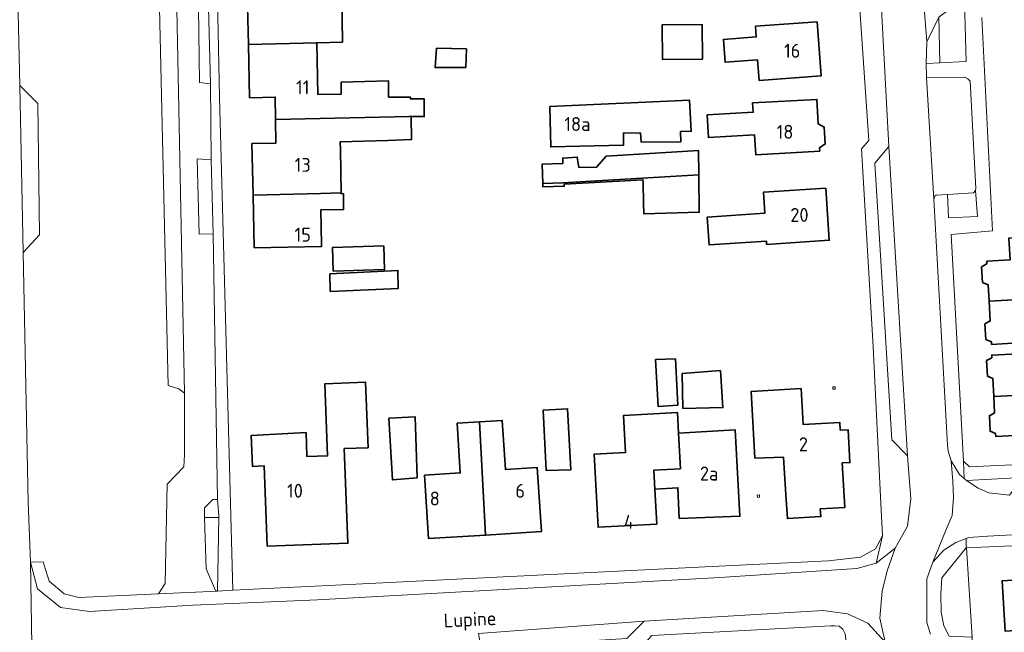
# Model space of a CAD drawing. Header units: metres. Extents: x 245598 to 248629, y 478632 to 481821.
# Tile 76 of 122: x 247397 to 247523, y 480040 to 480119. Entities that reach past the tile are written whole.
import ezdxf
from ezdxf.enums import TextEntityAlignment as Align

# ---------------------------------------------------------------- set-up
doc = ezdxf.new("R2010")
doc.units = ezdxf.units.M
for name, color, linetype, lineweight in [('B-XX-GR-GROENVOORZIENING-GV', 80, 'Continuous', 18), ('B-XX-OG-BEBOUWING-GV', 7, 'Continuous', 35), ('B-XX-OG-BEBOUWING-T18', 10, 'Continuous', 18), ('B-XX-OG-BEBOUWING_OVERBOUWING-GV', 7, 'Continuous', 18), ('B-XX-OG-TERREIN_ERF-GV', 7, 'Continuous', 18), ('B-XX-OG-TOPOGRAFIE-T18', 10, 'Continuous', 18), ('B-XX-VH-VERHARDING_OPEN-GV', 252, 'Continuous', 18)]:
    doc.layers.add(name, color=color, linetype=linetype, lineweight=lineweight)
doc.styles.add('NLCS-ISO-M-T18', font='NLCS-ISO.ttf', dxfattribs={"height": 1.8})

msp = doc.modelspace()

# ---------------------------------------------------------------- linework, layer by layer
at = {"layer": 'B-XX-GR-GROENVOORZIENING-GV'}
msp.add_lwpolyline([(247395.95, 480138.23), (247396.58, 480110.21), (247398.91, 480107.9), (247399.11, 480090.99), (247397.01, 480088.69), (247397.65, 480056.53), (247397.96, 480048.79), (247399.6, 480048.83), (247399.69, 480048.4), (247400.35, 480046.35), (247402.28, 480044.7), (247404.18, 480044.25), (247414.44, 480044.7), (247415.29, 480046.03), (247415.558, 480058.869), (247417.68, 480061.084), (247417.76, 480062.65), (247417.76, 480070.56), (247417.05, 480071.14), (247415.69, 480071.56), (247414.48, 480123.99)], dxfattribs=at)
for points in [[(247514.89, 480119.05), (247515.04, 480113.159), (247518.41, 480113.31), (247518.2, 480121.043), (247517.38, 480120.88)], [(247421.13, 480110.45), (247420.86, 480120.29), (247420.86, 480120.3), (247419.59, 480120.26), (247419.7, 480110.6)], [(247421.48, 480091.11), (247421.21, 480100.65), (247419.4, 480100.8), (247419.65, 480091.09)], [(247519.61, 480096.677), (247519.35, 480096.38), (247516, 480096.18), (247516.16, 480093.18), (247519.89, 480093.34)], [(247524.01, 480057.45), (247525.68, 480059.71), (247518.48, 480059.33), (247519.95, 480058.34), (247521.35, 480057.75)], [(247422.187, 480054.561), (247420.35, 480054.55), (247420.55, 480047.93), (247421.75, 480045.16), (247422.029, 480045.081)], [(247518.44, 480050.66), (247515.3, 480046.79), (247515.15, 480044.66), (247515.19, 480042.35), (247515.54, 480040.59), (247516.23, 480039.28), (247519.105, 480039.154), (247519.2, 480039.15), (247518.464, 480050.661)], [(247503.08, 480037.53), (247502.85, 480039.58), (247502.55, 480040.18), (247502.06, 480040.54), (247501.48, 480040.6), (247500.99, 480040.59), (247477.96, 480039.35), (247475.88, 480037.09), (247458.05, 480035.96), (247458.14, 480034.75), (247458.75, 480034.78), (247500.097, 480037.332), (247502.98, 480037.51)]]:
    msp.add_lwpolyline(points, close=True, dxfattribs=at)
at = {"layer": 'B-XX-OG-BEBOUWING-GV'}
for points in [[(247426.01, 480115.534), (247434.81, 480115.722), (247434.81, 480115.75), (247438.1, 480115.8), (247438.05, 480121.81), (247442.295, 480121.847), (247442.329, 480121.023), (247445.735, 480121.161), (247445.707, 480121.846), (247449.807, 480122.011), (247449.666, 480125.517), (247442.614, 480125.233), (247442.56, 480129.15), (247435.59, 480129.04), (247435.36, 480125.43), (247427.63, 480125.33), (247427.63, 480122.121), (247425.866, 480122.082)], [(247499.245, 480118.447), (247491.3, 480117.858), (247491.401, 480116.488), (247487.167, 480116.174), (247487.387, 480113.219), (247491.57, 480113.529), (247491.766, 480110.886), (247499.761, 480111.479)], [(247484.457, 480113.635), (247484.424, 480118.108), (247479.281, 480118.07), (247479.314, 480113.596)], [(247448.65, 480106.282), (247448.63, 480108.53), (247446.86, 480108.51), (247446.86, 480108.74), (247444.06, 480108.74), (247444.05, 480110.83), (247437.96, 480110.66), (247437.96, 480109.13), (247434.957, 480109.09), (247434.81, 480115.722), (247426.01, 480115.534), (247426.162, 480108.654), (247429.46, 480108.727), (247429.505, 480105.841)], [(247450.21, 480115.03), (247450.05, 480112.53), (247453.99, 480112.55), (247454.08, 480114.95)], [(247464.81, 480107.54), (247464.93, 480102.31), (247474.31, 480102.53), (247474.29, 480104.1), (247476.48, 480104.13), (247476.58, 480102.91), (247481.68, 480102.98), (247481.65, 480104.31), (247483.03, 480104.33), (247482.78, 480108.36)], [(247499.555, 480102.21), (247500.275, 480102.699), (247500.152, 480104.878), (247499.382, 480105.282), (247499.203, 480108.447), (247490.932, 480107.979), (247491, 480106.78), (247485.069, 480106.444), (247485.234, 480103.518), (247491.176, 480103.854), (247491.32, 480101.306), (247499.58, 480101.773)], [(247437.939, 480096.382), (247437.85, 480102), (247437.819, 480102.966), (247443.95, 480103.13), (247447.01, 480103.25), (247446.98, 480106.2), (247448.65, 480106.23), (247448.65, 480106.282), (247429.505, 480105.841), (247429.552, 480102.807), (247426.451, 480102.739), (247426.597, 480096.102), (247435.271, 480096.316)], [(247466.48, 480100.169), (247463.818, 480100.086), (247463.896, 480097.599), (247466.48, 480097.679), (247483.99, 480098.706), (247483.95, 480101.86), (247472.08, 480101.13), (247470.84, 480099.71), (247468.55, 480099.65), (247468.35, 480101.01), (247466.48, 480100.88)], [(247466.48, 480097.679), (247463.896, 480097.599), (247463.909, 480097.171), (247466.665, 480097.256), (247466.657, 480097.5), (247476.81, 480098.09), (247476.83, 480097.7), (247476.86, 480095.09), (247476.94, 480093.68), (247484.05, 480093.9), (247483.99, 480098.706)], [(247500.352, 480097.009), (247492.306, 480096.468), (247492.487, 480093.774), (247485.088, 480093.277), (247485.329, 480089.691), (247492.698, 480090.186), (247492.727, 480089.747), (247500.803, 480090.289)], [(247437.939, 480096.382), (247435.271, 480096.316), (247426.597, 480096.102), (247426.747, 480089.311), (247431.091, 480089.406), (247435.42, 480089.501), (247435.415, 480089.729), (247435.317, 480094.191), (247438.26, 480094.24), (247438.24, 480096.29), (247437.94, 480096.3)], [(247521.087, 480087.234), (247520.412, 480086.858), (247520.529, 480084.856), (247521.244, 480084.562), (247521.369, 480082.43), (247539.82, 480083.462), (247539.696, 480085.634), (247533.457, 480085.267), (247533.154, 480090.418), (247532.422, 480091.069), (247523.917, 480090.57), (247524.082, 480087.755), (247521.067, 480087.578)], [(247443.45, 480089.562), (247436.847, 480089.373), (247436.935, 480086.315), (247443.538, 480086.504)], [(247436.51, 480085.98), (247436.55, 480083.69), (247443.4, 480083.99), (247445.29, 480084.08), (247445.26, 480086.39)], [(247539.82, 480083.462), (247521.369, 480082.43), (247521.519, 480079.88), (247520.843, 480079.504), (247520.961, 480077.502), (247521.676, 480077.208), (247521.696, 480076.864), (247529.3, 480077.311), (247529.277, 480077.703), (247532.777, 480077.908), (247532.628, 480080.411), (247534.737, 480080.535), (247534.739, 480080.488), (247536.879, 480080.591), (247536.743, 480083.018), (247538.766, 480083.125), (247539.836, 480083.189)], [(247521.984, 480070.153), (247535.279, 480070.809), (247535.15, 480073.415), (247529.46, 480073.136), (247529.326, 480075.859), (247521.722, 480075.485), (247521.739, 480075.14), (247521.06, 480074.772), (247521.158, 480072.768), (247521.87, 480072.467)], [(247478.44, 480074.9), (247478.76, 480068.88), (247481.31, 480069.04), (247480.98, 480075)], [(247486.79, 480073.51), (247481.85, 480073.11), (247481.96, 480068.61), (247487.11, 480068.73)], [(247428.436, 480050.855), (247438.811, 480051.243), (247438.354, 480063.439), (247441.405, 480063.553), (247441.089, 480071.997), (247435.861, 480071.802), (247436.209, 480062.515), (247433.536, 480062.415), (247433.421, 480065.499), (247426.344, 480065.116), (247426.548, 480061.141), (247428.047, 480061.198)], [(247497.164, 480071.16), (247490.738, 480070.79), (247491.215, 480062.21), (247494.918, 480062.327), (247495.215, 480057.459), (247495.407, 480054.424), (247499.718, 480054.671), (247499.632, 480055.671), (247502.795, 480055.852), (247502.467, 480061.583), (247503.455, 480061.639), (247503.213, 480065.873), (247502.201, 480065.818), (247502.144, 480066.811), (247497.441, 480066.539)], [(247535.279, 480070.809), (247521.984, 480070.153), (247522.088, 480068.034), (247521.409, 480067.665), (247521.507, 480065.661), (247522.219, 480065.361), (247522.236, 480065.016), (247532.713, 480065.532), (247532.577, 480068.299), (247535.396, 480068.437)], [(247463.938, 480068.404), (247464.33, 480060.63), (247467.54, 480060.71), (247467.092, 480068.57)], [(247481.393, 480065.434), (247481.251, 480068.07), (247474.285, 480067.696), (247474.542, 480062.919), (247470.515, 480062.703), (247471.019, 480053.304), (247478.589, 480053.709), (247478.347, 480058.228), (247478.216, 480060.663), (247481.64, 480060.847)], [(247444.08, 480067.35), (247444.55, 480059.4), (247447.75, 480059.68), (247447.49, 480067.51)], [(247456.549, 480052.296), (247455.762, 480066.882), (247452.89, 480066.701), (247453.292, 480060.291), (247448.693, 480060.001), (247449.207, 480051.834)], [(247455.762, 480066.882), (247456.549, 480052.296), (247463.724, 480052.747), (247463.206, 480060.982), (247459.092, 480060.723), (247458.694, 480067.066)], [(247478.347, 480058.228), (247481.3, 480058.4), (247481.49, 480054.43), (247489.29, 480054.71), (247488.68, 480065.85), (247481.393, 480065.434), (247481.64, 480060.847), (247478.216, 480060.663)], [(247532.155, 480046.959), (247523.038, 480046.395), (247523.439, 480039.909), (247532.556, 480040.473)]]:
    msp.add_lwpolyline(points, close=True, dxfattribs=at)
at = {"layer": 'B-XX-OG-BEBOUWING_OVERBOUWING-GV'}
for points in [[(247501.247, 480071.393), (247501.264, 480071.093), (247501.563, 480071.11), (247501.546, 480071.41)], [(247491.515, 480057.451), (247491.534, 480057.152), (247491.832, 480057.172), (247491.813, 480057.47)]]:
    msp.add_lwpolyline(points, close=True, dxfattribs=at)
at = {"layer": 'B-XX-OG-TERREIN_ERF-GV'}
for points in [[(247421.56, 480144.24), (247422.3, 480108.74), (247422.93, 480085), (247423.99, 480045.18), (247439.85, 480045.95), (247484.8, 480048.2), (247500.68, 480048.99), (247504.83, 480049.45), (247506.76, 480050.5), (247507.64, 480052.2), (247507.44, 480056.38), (247506.44, 480076.55), (247504.96, 480102.05), (247505.9, 480103.16), (247503.65, 480135.69)], [(247520.45, 480118.98), (247521.81, 480091.5), (247516.48, 480091.04), (247518.09, 480061.83), (247518.85, 480061.09), (247545.16, 480062.35), (247549.49, 480064.86), (247548.38, 480067.726), (247548.01, 480068.68), (247548.11, 480076.527), (247550.296, 480076.527), (247550.296, 480069.701), (247565.51, 480076.5), (247586.59, 480085.76), (247606.622, 480094.722), (247607.222, 480096.144), (247608.133, 480098.489), (247607.833, 480109.178), (247607.422, 480117.589), (247607.38, 480118.434), (247604.013, 480118.255), (247603.38, 480127.514)], [(247438.05, 480121.81), (247438.1, 480115.8), (247434.81, 480115.75), (247434.81, 480115.722), (247434.957, 480109.09), (247437.96, 480109.13), (247437.96, 480110.66), (247444.05, 480110.83), (247444.06, 480108.74), (247446.86, 480108.74), (247446.86, 480108.51), (247448.63, 480108.53), (247448.65, 480106.282), (247448.65, 480106.23), (247446.98, 480106.2), (247447.01, 480103.25), (247443.95, 480103.13), (247437.819, 480102.966), (247437.85, 480102), (247437.939, 480096.382), (247437.94, 480096.3), (247438.24, 480096.29), (247438.26, 480094.24), (247435.317, 480094.191), (247435.415, 480089.729), (247435.42, 480089.501), (247431.091, 480089.406), (247426.747, 480089.311), (247426.597, 480096.102), (247426.451, 480102.739), (247429.552, 480102.807), (247429.505, 480105.841), (247429.46, 480108.727), (247426.162, 480108.654), (247426.01, 480115.534), (247425.866, 480122.082)], [(247529.3, 480077.311), (247521.696, 480076.864), (247521.676, 480077.208), (247520.961, 480077.502), (247520.843, 480079.504), (247521.519, 480079.88), (247521.369, 480082.43), (247521.244, 480084.562), (247520.529, 480084.856), (247520.412, 480086.858), (247521.087, 480087.234), (247521.067, 480087.578), (247524.082, 480087.755)], [(247525.28, 480050.94), (247518.464, 480050.661), (247519.2, 480039.15), (247519.29, 480032.64), (247520.225, 480015.425), (247520.525, 480008.137), (247521.675, 480000), (247522.609, 479993.389), (247524.422, 479994.211), (247521.959, 479999.988), (247524.806, 480001.233)]]:
    msp.add_lwpolyline(points, dxfattribs=at)
for points in [[(247499.245, 480118.447), (247499.761, 480111.479), (247491.766, 480110.886), (247491.57, 480113.529), (247487.387, 480113.219), (247487.167, 480116.174), (247491.401, 480116.488), (247491.3, 480117.858)], [(247484.457, 480113.635), (247479.314, 480113.596), (247479.281, 480118.07), (247484.424, 480118.108)], [(247450.21, 480115.03), (247454.08, 480114.95), (247453.99, 480112.55), (247450.05, 480112.53)], [(247464.81, 480107.54), (247482.78, 480108.36), (247483.03, 480104.33), (247481.65, 480104.31), (247481.68, 480102.98), (247476.58, 480102.91), (247476.48, 480104.13), (247474.29, 480104.1), (247474.31, 480102.53), (247464.93, 480102.31)], [(247499.382, 480105.282), (247500.152, 480104.878), (247500.275, 480102.699), (247499.555, 480102.21), (247499.58, 480101.773), (247491.32, 480101.306), (247491.176, 480103.854), (247485.234, 480103.518), (247485.069, 480106.444), (247491, 480106.78), (247490.932, 480107.979), (247499.203, 480108.447)], [(247476.86, 480095.09), (247476.83, 480097.7), (247476.81, 480098.09), (247466.657, 480097.5), (247466.665, 480097.256), (247463.909, 480097.171), (247463.896, 480097.599), (247463.818, 480100.086), (247466.48, 480100.169), (247466.48, 480100.88), (247468.35, 480101.01), (247468.55, 480099.65), (247470.84, 480099.71), (247472.08, 480101.13), (247483.95, 480101.86), (247483.99, 480098.706), (247484.05, 480093.9), (247476.94, 480093.68)], [(247500.352, 480097.009), (247500.803, 480090.289), (247492.727, 480089.747), (247492.698, 480090.186), (247485.329, 480089.691), (247485.088, 480093.277), (247492.487, 480093.774), (247492.306, 480096.468)], [(247443.45, 480089.562), (247443.538, 480086.504), (247436.935, 480086.315), (247436.847, 480089.373)], [(247445.26, 480086.39), (247445.29, 480084.08), (247443.4, 480083.99), (247436.55, 480083.69), (247436.51, 480085.98)], [(247535.396, 480068.437), (247532.577, 480068.299), (247532.713, 480065.532), (247522.236, 480065.016), (247522.219, 480065.361), (247521.507, 480065.661), (247521.409, 480067.665), (247522.088, 480068.034), (247521.984, 480070.153), (247521.87, 480072.467), (247521.158, 480072.768), (247521.06, 480074.772), (247521.739, 480075.14), (247521.722, 480075.485), (247529.326, 480075.859), (247529.46, 480073.136), (247535.15, 480073.415), (247535.279, 480070.809)], [(247478.44, 480074.9), (247480.98, 480075), (247481.31, 480069.04), (247478.76, 480068.88)], [(247486.79, 480073.51), (247487.11, 480068.73), (247481.96, 480068.61), (247481.85, 480073.11)], [(247436.209, 480062.515), (247435.861, 480071.802), (247441.089, 480071.997), (247441.405, 480063.553), (247438.354, 480063.439), (247438.811, 480051.243), (247428.436, 480050.855), (247428.047, 480061.198), (247426.548, 480061.141), (247426.344, 480065.116), (247433.421, 480065.499), (247433.536, 480062.415)], [(247501.546, 480071.41), (247501.563, 480071.11), (247501.264, 480071.093), (247501.247, 480071.393)], [(247491.215, 480062.21), (247490.738, 480070.79), (247497.164, 480071.16), (247497.441, 480066.539), (247502.144, 480066.811), (247502.201, 480065.818), (247503.213, 480065.873), (247503.455, 480061.639), (247502.467, 480061.583), (247502.795, 480055.852), (247499.632, 480055.671), (247499.718, 480054.671), (247495.407, 480054.424), (247495.215, 480057.459), (247494.918, 480062.327)], [(247467.092, 480068.57), (247467.54, 480060.71), (247464.33, 480060.63), (247463.938, 480068.404)], [(247481.393, 480065.434), (247488.68, 480065.85), (247489.29, 480054.71), (247481.49, 480054.43), (247481.3, 480058.4), (247478.347, 480058.228), (247478.589, 480053.709), (247471.019, 480053.304), (247470.515, 480062.703), (247474.542, 480062.919), (247474.285, 480067.696), (247481.251, 480068.07)], [(247444.08, 480067.35), (247447.49, 480067.51), (247447.75, 480059.68), (247444.55, 480059.4)], [(247456.549, 480052.296), (247449.207, 480051.834), (247448.693, 480060.001), (247453.292, 480060.291), (247452.89, 480066.701), (247455.762, 480066.882), (247458.694, 480067.066), (247459.092, 480060.723), (247463.206, 480060.982), (247463.724, 480052.747)], [(247491.832, 480057.172), (247491.534, 480057.152), (247491.515, 480057.451), (247491.813, 480057.47)], [(247532.155, 480046.959), (247532.556, 480040.473), (247523.439, 480039.909), (247523.038, 480046.395)]]:
    msp.add_lwpolyline(points, close=True, dxfattribs=at)
at = {"layer": 'B-XX-VH-VERHARDING_OPEN-GV'}
for points in [[(247420.121, 480157.325), (247420.46, 480151.45), (247420.46, 480151.44), (247420.86, 480120.3), (247420.86, 480120.29), (247421.13, 480110.45), (247421.21, 480100.65), (247421.48, 480091.11), (247422.023, 480056.872), (247422.19, 480054.75), (247422.187, 480054.561), (247422.029, 480045.081), (247423.99, 480045.18), (247422.93, 480085), (247422.3, 480108.74), (247421.56, 480144.24), (247421.3, 480162.86), (247420.71, 480186.175), (247420.704, 480186.414), (247420.63, 480189.34), (247419.26, 480187.89), (247419.99, 480159.6)], [(247416.68, 480126.58), (247416.25, 480125.81), (247415.46, 480125.8), (247414.65, 480125.26), (247414.48, 480123.99), (247415.69, 480071.56), (247417.05, 480071.14), (247417.76, 480070.56)], [(247514.89, 480119.05), (247513.34, 480115.84), (247513.28, 480113.08), (247515.04, 480113.159)], [(247519.63, 480096.7), (247519.68, 480096.95), (247518.95, 480110.78), (247518.65, 480111.11), (247518.26, 480111.29), (247513.33, 480111.24), (247514.25, 480095.58), (247514.38, 480095.95), (247514.58, 480096.09), (247516, 480096.18), (247519.35, 480096.38), (247519.61, 480096.677)], [(247397.01, 480088.69), (247399.11, 480090.99), (247398.91, 480107.9), (247396.58, 480110.21)], [(247510.88, 480062.51), (247508.45, 480102.36), (247506.68, 480100.2), (247508.83, 480064.56)], [(247534.79, 480060.33), (247544.64, 480060.78), (247546.51, 480061.63), (247550.36, 480063.65), (247550.369, 480063.657), (247549.49, 480064.86), (247545.16, 480062.35), (247518.85, 480061.09), (247518.09, 480061.83), (247518.16, 480059.594), (247518.48, 480059.33), (247525.68, 480059.71)], [(247422.187, 480054.561), (247422.19, 480054.75), (247422.023, 480056.872), (247421.428, 480056.856), (247420.331, 480055.803), (247420.35, 480054.55)], [(247518.464, 480050.661), (247525.28, 480050.94), (247532.26, 480051.15), (247539.96, 480051.68), (247539.423, 480053.54), (247537.19, 480053.03), (247528.4, 480052.53), (247521.15, 480052.13), (247518.76, 480051.96), (247518.403, 480051.83), (247518.44, 480050.66)], [(247414.44, 480044.7), (247404.18, 480044.25), (247402.28, 480044.7), (247400.35, 480046.35), (247399.69, 480048.4), (247399.6, 480048.83), (247397.96, 480048.79), (247398.86, 480045.36), (247401.79, 480042.94), (247405.54, 480042.45), (247418.91, 480043.25), (247434.91, 480043.94), (247486.69, 480046.84), (247504.35, 480048), (247506.85, 480048.65), (247507.64, 480052.2), (247506.76, 480050.5), (247504.83, 480049.45), (247500.68, 480048.99), (247484.8, 480048.2), (247439.85, 480045.95), (247423.99, 480045.18), (247422.029, 480045.081)], [(247457.911, 480037.937), (247458.05, 480035.96), (247475.88, 480037.09), (247477.96, 480039.35), (247500.99, 480040.59), (247501.48, 480040.6), (247502.06, 480040.54), (247502.55, 480040.18), (247502.85, 480039.58), (247503.08, 480037.53), (247503.13, 480037.1), (247503.255, 480034.625), (247505.175, 480034.701), (247509.7, 480034.91), (247509.26, 480036.08), (247508.01, 480038.49), (247505.74, 480040.93), (247503.15, 480042.13), (247499.99, 480042.55), (247476.95, 480041.19), (247474.75, 480038.95)], [(247455.613, 480039.606), (247455.85, 480038.34), (247456.01, 480037.96), (247456.46, 480037.85), (247457.911, 480037.937), (247474.75, 480038.95), (247476.95, 480041.19)]]:
    msp.add_lwpolyline(points, close=True, dxfattribs=at)
for points in [[(247398.24, 480030.03), (247397.96, 480048.79), (247397.65, 480056.53), (247397.01, 480088.69), (247396.58, 480110.21), (247395.95, 480138.23)], [(247503.65, 480135.69), (247505.9, 480103.16), (247504.96, 480102.05), (247506.44, 480076.55), (247507.44, 480056.38), (247507.64, 480052.2), (247506.85, 480048.65), (247509.29, 480050.59), (247510.86, 480053.46), (247511.28, 480056.95), (247510.88, 480062.51), (247508.83, 480064.56), (247506.68, 480100.2), (247508.45, 480102.36), (247506.76, 480134.58)], [(247506.76, 480134.58), (247508.45, 480102.36), (247510.88, 480062.51), (247511.28, 480056.95), (247510.86, 480053.46), (247509.29, 480050.59), (247508.259, 480047.677), (247507.603, 480045.053), (247507.322, 480041.585), (247508.01, 480038.49)], [(247513.85, 480039.54), (247513.35, 480041.04), (247513.34, 480046.63), (247514.15, 480048.79), (247515.849, 480053.019), (247516.599, 480054.8), (247516.786, 480057.143), (247516.693, 480059.204), (247516.5, 480061.85), (247516.11, 480063.09), (247516.03, 480063.86), (247514.25, 480095.58), (247513.33, 480111.24), (247513.28, 480113.08), (247513.34, 480115.84), (247512.08, 480132.25)], [(247512.08, 480132.25), (247513.34, 480115.84), (247514.89, 480119.05)], [(247416.68, 480126.58), (247417.76, 480070.56), (247417.76, 480062.65), (247417.68, 480061.084), (247415.558, 480058.869), (247415.29, 480046.03), (247414.44, 480044.7), (247422.029, 480045.081), (247421.75, 480045.16), (247420.55, 480047.93), (247420.35, 480054.55), (247420.331, 480055.803), (247421.428, 480056.856), (247422.023, 480056.872), (247421.48, 480091.11), (247419.65, 480091.09), (247419.4, 480100.8), (247421.21, 480100.65), (247421.13, 480110.45), (247419.7, 480110.6), (247419.59, 480120.26)], [(247518.2, 480121.043), (247518.41, 480113.31), (247515.04, 480113.159), (247513.28, 480113.08), (247513.33, 480111.24), (247518.26, 480111.29), (247518.65, 480111.11), (247518.95, 480110.78), (247519.68, 480096.95), (247519.63, 480096.7), (247519.61, 480096.677), (247519.89, 480093.34), (247516.16, 480093.18), (247516, 480096.18), (247514.58, 480096.09), (247514.38, 480095.95), (247514.25, 480095.58), (247516.03, 480063.86), (247516.11, 480063.09), (247516.5, 480061.85), (247517.56, 480060.09), (247518.16, 480059.594), (247518.09, 480061.83), (247516.48, 480091.04), (247521.81, 480091.5), (247520.45, 480118.98)], [(247524.01, 480057.45), (247521.35, 480057.75), (247519.95, 480058.34), (247518.48, 480059.33), (247518.16, 480059.594), (247517.56, 480060.09), (247516.5, 480061.85), (247516.693, 480059.204), (247516.786, 480057.143), (247516.599, 480054.8), (247515.849, 480053.019), (247514.15, 480048.79), (247515.55, 480050.33), (247517.08, 480051.35), (247518.403, 480051.83), (247518.76, 480051.96), (247521.15, 480052.13), (247528.4, 480052.53)], [(247516.23, 480039.28), (247515.54, 480040.59), (247515.19, 480042.35), (247515.15, 480044.66), (247515.3, 480046.79), (247518.44, 480050.66), (247518.403, 480051.83), (247517.08, 480051.35), (247515.55, 480050.33), (247514.15, 480048.79), (247513.34, 480046.63), (247513.35, 480041.04), (247513.85, 480039.54)], [(247455.613, 480039.606), (247476.95, 480041.19), (247499.99, 480042.55), (247503.15, 480042.13), (247505.74, 480040.93), (247508.01, 480038.49), (247507.322, 480041.585), (247507.603, 480045.053), (247508.259, 480047.677), (247509.29, 480050.59), (247506.85, 480048.65), (247504.35, 480048), (247486.69, 480046.84), (247434.91, 480043.94), (247418.91, 480043.25), (247405.54, 480042.45), (247401.79, 480042.94), (247398.86, 480045.36), (247397.96, 480048.79), (247398.24, 480030.03)]]:
    msp.add_lwpolyline(points, dxfattribs=at)

# ---------------------------------------------------------------- texts
at = {"layer": 'B-XX-OG-BEBOUWING-T18', "style": 'NLCS-ISO-M-T18'}
for s, p in [('16', (247496.027, 480114.713)), ('11', (247433, 480110)), ('18a', (247468.369, 480105.267)), ('18', (247495.101, 480104.261)), ('13', (247433, 480100)), ('20', (247496.953, 480093.546)), ('15', (247433, 480091)), ('2', (247497.467, 480063.989)), ('2a', (247485.325, 480060.221)), ('10', (247432, 480058)), ('6', (247461, 480058)), ('8', (247450, 480057)), ('4', (247475, 480054))]:
    msp.add_text(s, height=1.8, dxfattribs=at).set_placement(p, align=Align.MIDDLE_CENTER)
at = {"layer": 'B-XX-OG-TOPOGRAFIE-T18', "style": 'NLCS-ISO-M-T18'}
msp.add_text('Lupine', height=1.8, rotation=2.8, dxfattribs=at).set_placement((247454.539, 480041.438), align=Align.MIDDLE_CENTER)

doc.saveas('drawing.dxf')
